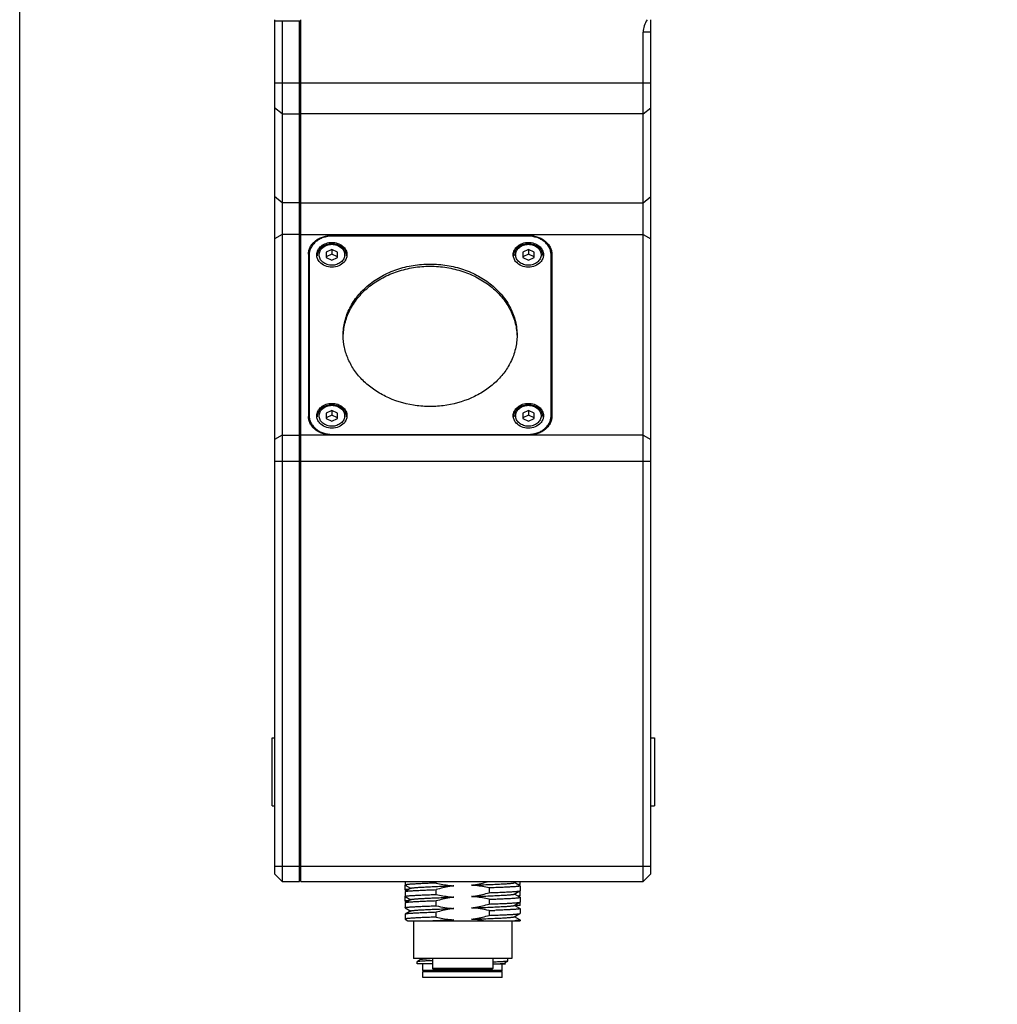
# Model space of a CAD drawing. Header units: millimetres. Extents: x 160 to 684, y 125 to 481.
# Tile 2 of 12: x 160 to 289, y 251 to 381. Entities that reach past the tile are written whole.
import ezdxf

# ---------------------------------------------------------------- set-up
doc = ezdxf.new("R2010")
doc.units = ezdxf.units.MM
doc.header["$LTSCALE"] = 46.255
doc.layers.get('0').update_dxf_attribs({"linetype": 'CONTINUOUS'})
doc.layers.add('00_COMPONENTS', color=7, linetype='CONTINUOUS')

msp = doc.modelspace()

# ---------------------------------------------------------------- linework, layer by layer
msp.add_lwpolyline([(159.549, 480.58), (683.548, 480.58), (683.548, 125.01), (159.549, 125.01)], close=True)
at = {"layer": '00_COMPONENTS'}
for p, q in [((193.262, 381.182), (193.262, 268.182)), ((193.262, 381.032), (196.562, 381.032)), ((194.262, 381.032), (194.262, 267.182)), ((196.562, 267.182), (196.562, 381.05)), ((196.562, 381.05), (196.762, 381.05)), ((196.762, 267.182), (196.762, 381.182)), ((243.062, 268.182), (243.062, 381.182)), ((242.062, 267.182), (242.062, 379.538)), ((243.062, 379.538), (242.062, 379.538)), ((196.562, 377.562), (196.762, 377.562)), ((193.262, 372.82), (243.062, 372.82)), ((194.262, 368.725), (193.262, 369.544)), ((194.262, 368.725), (196.562, 368.725)), ((196.562, 369.707), (196.762, 369.707)), ((242.062, 368.725), (196.762, 368.725)), ((242.062, 368.725), (243.062, 369.544)), ((194.262, 356.958), (193.262, 357.777)), ((196.562, 356.958), (194.262, 356.958)), ((196.762, 357.941), (196.562, 357.941)), ((196.762, 356.958), (242.062, 356.958)), ((242.062, 356.958), (243.062, 357.777)), ((194.262, 352.779), (193.262, 352.206)), ((196.562, 352.779), (194.262, 352.779)), ((196.762, 352.091), (196.562, 352.091)), ((196.762, 352.779), (242.062, 352.779)), ((200.762, 352.622), (200.762, 352.537)), ((200.762, 352.622), (226.962, 352.622)), ((226.862, 352.54), (200.862, 352.54)), ((226.962, 352.537), (226.962, 352.622)), ((242.062, 352.779), (243.062, 352.206)), ((200.862, 350.792), (200.112, 350.437)), ((200.112, 350.437), (200.112, 349.728)), ((200.862, 350.792), (200.862, 350.161)), ((201.612, 350.437), (200.862, 350.792)), ((201.612, 349.728), (201.612, 350.437)), ((226.862, 350.792), (226.112, 350.437)), ((226.112, 350.437), (226.112, 349.728)), ((226.862, 350.792), (226.862, 350.161)), ((227.612, 350.437), (226.862, 350.792)), ((227.612, 349.728), (227.612, 350.437)), ((197.762, 350.164), (197.762, 328.703)), ((197.862, 350.082), (197.862, 328.074)), ((200.862, 350.161), (200.112, 349.806)), ((200.112, 349.728), (200.862, 349.373)), ((201.612, 349.806), (200.862, 350.161)), ((200.862, 349.373), (201.612, 349.728)), ((226.862, 350.161), (226.112, 349.806)), ((226.112, 349.728), (226.862, 349.373)), ((227.612, 349.806), (226.862, 350.161)), ((226.862, 349.373), (227.612, 349.728)), ((229.862, 328.074), (229.862, 350.082)), ((229.962, 350.164), (229.962, 328.703)), ((197.762, 348.475), (197.862, 348.575)), ((229.862, 344.894), (229.962, 344.994)), ((197.762, 336.581), (197.862, 336.681)), ((229.862, 333), (229.962, 333.1)), ((200.862, 329.494), (200.112, 329.139)), ((200.112, 329.139), (200.112, 328.43)), ((200.862, 328.863), (200.112, 328.508)), ((200.112, 328.43), (200.862, 328.075)), ((200.862, 329.494), (200.862, 328.863)), ((201.612, 329.139), (200.862, 329.494)), ((201.612, 328.508), (200.862, 328.863)), ((200.862, 328.075), (201.612, 328.43)), ((201.612, 328.43), (201.612, 329.139)), ((226.862, 329.494), (226.112, 329.139)), ((226.112, 329.139), (226.112, 328.43)), ((226.862, 328.863), (226.112, 328.508)), ((226.112, 328.43), (226.862, 328.075)), ((226.862, 329.494), (226.862, 328.863)), ((227.612, 329.139), (226.862, 329.494)), ((227.612, 328.508), (226.862, 328.863)), ((226.862, 328.075), (227.612, 328.43)), ((227.612, 328.43), (227.612, 329.139)), ((194.262, 326.232), (193.262, 325.658)), ((194.262, 326.232), (196.562, 326.232)), ((242.062, 326.232), (196.762, 326.232)), ((226.962, 326.245), (200.762, 326.245)), ((200.862, 326.327), (200.862, 326.245)), ((200.862, 326.327), (226.862, 326.327)), ((226.862, 326.327), (226.862, 326.245)), ((242.062, 326.232), (243.062, 325.658)), ((196.562, 325.544), (196.762, 325.544)), ((193.262, 322.791), (243.062, 322.791)), ((192.962, 277.182), (192.962, 286.182)), ((192.962, 286.182), (193.262, 286.182)), ((243.062, 286.182), (243.562, 286.182)), ((243.562, 286.182), (243.562, 277.182)), ((192.962, 277.182), (193.262, 277.182)), ((243.062, 277.182), (243.562, 277.182)), ((193.262, 269.182), (243.062, 269.182)), ((196.562, 268.382), (196.762, 268.382)), ((194.262, 267.182), (193.262, 268.182)), ((194.262, 267.182), (196.562, 267.182)), ((196.762, 267.182), (242.062, 267.182)), ((210.562, 267.182), (210.562, 266.703)), ((214.669, 266.964), (214.669, 267.182)), ((225, 267.005), (225.307, 267.182)), ((225.762, 266.817), (225.762, 267.182)), ((242.062, 267.182), (243.062, 268.182)), ((210.562, 266.064), (210.562, 266.698)), ((210.562, 265.836), (210.562, 265.202)), ((211.325, 266.284), (210.573, 265.849)), ((210.574, 266.69), (211.284, 266.279)), ((210.602, 266.052), (210.763, 265.959)), ((211.284, 266.279), (211.3, 266.269)), ((214.669, 265.463), (214.669, 266.097)), ((221.654, 266.325), (221.654, 265.691)), ((224.999, 265.504), (225.751, 265.939)), ((225.751, 266.599), (225.024, 267.019)), ((225.575, 266.701), (225.749, 266.801)), ((225.762, 266.816), (225.762, 266.817)), ((225.762, 266.586), (225.762, 265.952)), ((225.762, 265.317), (225.762, 265.939)), ((210.562, 264.564), (210.562, 265.198)), ((210.573, 265.189), (211.3, 264.769)), ((211.325, 264.783), (210.573, 264.349)), ((210.602, 264.552), (210.763, 264.459)), ((214.669, 263.963), (214.669, 264.597)), ((215.258, 265.039), (215.266, 265.04)), ((216.638, 265.09), (216.664, 265.091)), ((216.664, 265.091), (216.996, 265.103)), ((221.654, 264.824), (221.654, 264.191)), ((224.999, 264.005), (225.751, 264.439)), ((225.037, 265.511), (225.024, 265.519)), ((225.75, 265.098), (225.037, 265.511)), ((225.574, 265.2), (225.748, 265.301)), ((225.762, 265.316), (225.762, 265.317)), ((225.762, 265.085), (225.762, 264.452)), ((225.762, 263.982), (225.762, 264.439)), ((210.562, 264.336), (210.562, 263.702)), ((210.573, 263.689), (211.3, 263.269)), ((211.325, 263.283), (210.573, 262.848)), ((221.654, 263.325), (221.654, 262.691)), ((225.751, 263.598), (225.024, 264.019)), ((225.762, 263.982), (225.087, 263.982)), ((225.762, 263.586), (225.762, 262.952)), ((210.562, 262.835), (210.562, 262.202)), ((210.573, 262.189), (210.931, 261.982)), ((210.931, 261.982), (225.762, 261.982)), ((211.662, 261.982), (211.662, 256.982)), ((214.669, 262.463), (214.669, 263.096)), ((224.662, 261.982), (224.662, 256.982)), ((224.999, 262.504), (225.751, 262.939)), ((225.038, 262.511), (225.024, 262.519)), ((225.75, 262.099), (225.038, 262.511)), ((225.762, 262.085), (225.762, 261.982)), ((224.662, 256.982), (211.662, 256.982)), ((212.675, 256.885), (212.189, 256.604)), ((212.48, 256.982), (212.661, 256.877)), ((214.162, 256.982), (214.162, 255.682)), ((222.162, 256.982), (222.162, 255.682)), ((223.677, 256.369), (224.153, 256.645)), ((224.162, 256.655), (224.162, 256.982)), ((212.162, 256.282), (212.162, 256.588)), ((214.162, 256.282), (212.162, 256.282)), ((212.912, 255.382), (212.912, 256.282)), ((223.412, 255.382), (212.912, 255.382)), ((213.012, 255.282), (212.912, 255.382)), ((222.162, 255.682), (214.162, 255.682)), ((214.362, 255.482), (214.162, 255.682)), ((221.962, 255.482), (214.362, 255.482)), ((221.962, 255.482), (222.162, 255.682)), ((222.162, 256.282), (223.852, 256.282)), ((223.312, 255.282), (223.412, 255.382)), ((223.412, 255.382), (223.412, 256.282)), ((223.852, 256.285), (223.691, 256.377)), ((212.912, 255.282), (223.412, 255.282)), ((212.912, 254.482), (212.912, 255.282)), ((223.412, 254.482), (212.912, 254.482)), ((223.412, 254.482), (223.412, 255.282))]:
    msp.add_line(p, q, dxfattribs=at)
for centre, radius, start, end in [((214.154, 481.044), 217.848, 271.97317, 272.17569), ((218.804, 248.545), 13.677, 97.58328, 100.75158), ((212.396, 255.745), 0.882, 102.57985, 103.16472)]:
    msp.add_arc(centre, radius, start, end, dxfattribs=at)
msp.add_ellipse((247.719, 379.538), major_axis=(5.657, 0), ratio=0.7071068, start_param=2.7179843, end_param=3.1415927, dxfattribs=at)
for points, knots in [([(197.762, 350.164), (197.762, 350.325), (197.801, 350.651), (197.976, 351.118), (198.258, 351.546), (198.635, 351.92), (199.093, 352.225), (199.613, 352.451), (200.176, 352.591), (200.566, 352.622), (200.762, 352.622)], [0, 0, 0, 0, 0.1125599, 0.2271518, 0.3454067, 0.4682831, 0.5959732, 0.7279549, 0.8631291, 1, 1, 1, 1]), ([(200.862, 352.54), (200.474, 352.54), (199.891, 352.447), (199.193, 352.143), (198.735, 351.838), (198.358, 351.464), (198.076, 351.036), (197.901, 350.569), (197.862, 350.243), (197.862, 350.082)], [0, 0, 0, 0, 0.2713868, 0.4034878, 0.5312935, 0.6542809, 0.7726428, 0.8873383, 1, 1, 1, 1]), ([(198.862, 350.082), (198.862, 350.19), (198.888, 350.407), (199.045, 350.828), (199.434, 351.289), (200.095, 351.64), (200.862, 351.762), (201.629, 351.64), (202.29, 351.289), (202.679, 350.828), (202.835, 350.407), (202.862, 350.19), (202.862, 350.082)], [0, 0, 0, 0, 0.0564583, 0.113949, 0.2342509, 0.3639871, 0.5, 0.636013, 0.7657491, 0.886051, 0.9435417, 1, 1, 1, 1]), ([(224.862, 350.082), (224.862, 350.19), (224.888, 350.407), (225.045, 350.828), (225.434, 351.289), (226.095, 351.64), (226.862, 351.762), (227.629, 351.64), (228.29, 351.289), (228.679, 350.828), (228.835, 350.407), (228.862, 350.19), (228.862, 350.082)], [0, 0, 0, 0, 0.0564583, 0.113949, 0.2342509, 0.3639871, 0.5, 0.636013, 0.7657491, 0.886051, 0.9435417, 1, 1, 1, 1]), ([(229.862, 350.082), (229.862, 350.243), (229.822, 350.569), (229.648, 351.036), (229.366, 351.464), (228.989, 351.838), (228.531, 352.143), (227.832, 352.447), (227.25, 352.54), (226.862, 352.54)], [0, 0, 0, 0, 0.1126617, 0.2273572, 0.3457191, 0.4687065, 0.5965122, 0.7286132, 1, 1, 1, 1]), ([(226.962, 352.622), (227.158, 352.622), (227.547, 352.591), (228.111, 352.451), (228.631, 352.225), (229.089, 351.92), (229.466, 351.546), (229.748, 351.118), (229.922, 350.651), (229.962, 350.325), (229.962, 350.164)], [0, 0, 0, 0, 0.1368709, 0.2720451, 0.4040268, 0.5317169, 0.6545933, 0.7728482, 0.8874401, 1, 1, 1, 1]), ([(198.962, 349.961), (198.962, 350.067), (198.988, 350.281), (199.1, 350.587), (199.281, 350.865), (199.522, 351.107), (199.812, 351.303), (200.14, 351.447), (200.494, 351.536), (200.862, 351.565), (201.23, 351.536), (201.584, 351.447), (201.912, 351.303), (202.202, 351.107), (202.443, 350.865), (202.624, 350.587), (202.736, 350.281), (202.762, 350.067), (202.762, 349.961)], [0, 0, 0, 0, 0.0579281, 0.1165458, 0.1764471, 0.2380328, 0.3014456, 0.3665432, 0.4329262, 0.5000023, 0.5670782, 0.6334607, 0.6985576, 0.7619695, 0.8235543, 0.8834549, 0.942072, 1, 1, 1, 1]), ([(199.174, 350.082), (199.174, 350.173), (199.196, 350.356), (199.294, 350.619), (199.453, 350.86), (199.665, 351.07), (199.923, 351.242), (200.216, 351.369), (200.533, 351.447), (200.862, 351.474), (201.191, 351.447), (201.508, 351.369), (201.801, 351.242), (202.059, 351.07), (202.271, 350.86), (202.429, 350.619), (202.528, 350.356), (202.55, 350.173), (202.55, 350.082)], [0, 0, 0, 0, 0.0562817, 0.1135757, 0.1727034, 0.2341416, 0.2979867, 0.3639774, 0.4315645, 0.5, 0.5684355, 0.6360226, 0.7020133, 0.7658584, 0.8272966, 0.8864243, 0.9437183, 1, 1, 1, 1]), ([(224.962, 349.961), (224.962, 350.067), (224.988, 350.281), (225.1, 350.587), (225.281, 350.865), (225.522, 351.107), (225.812, 351.303), (226.14, 351.447), (226.494, 351.536), (226.862, 351.565), (227.23, 351.536), (227.584, 351.447), (227.912, 351.303), (228.202, 351.107), (228.443, 350.865), (228.624, 350.587), (228.736, 350.281), (228.762, 350.067), (228.762, 349.961)], [0, 0, 0, 0, 0.0579281, 0.1165458, 0.1764471, 0.2380328, 0.3014456, 0.3665432, 0.4329262, 0.5000023, 0.5670782, 0.6334607, 0.6985576, 0.7619695, 0.8235543, 0.8834549, 0.942072, 1, 1, 1, 1]), ([(225.174, 350.082), (225.174, 350.173), (225.196, 350.356), (225.294, 350.619), (225.453, 350.86), (225.665, 351.07), (225.923, 351.242), (226.216, 351.369), (226.533, 351.447), (226.862, 351.474), (227.191, 351.447), (227.508, 351.369), (227.801, 351.242), (228.059, 351.07), (228.271, 350.86), (228.429, 350.619), (228.528, 350.356), (228.55, 350.173), (228.55, 350.082)], [0, 0, 0, 0, 0.0562817, 0.1135757, 0.1727034, 0.2341416, 0.2979867, 0.3639774, 0.4315645, 0.5, 0.5684355, 0.6360226, 0.7020133, 0.7658584, 0.8272966, 0.8864243, 0.9437183, 1, 1, 1, 1]), ([(197.862, 349.646), (197.829, 349.544), (197.779, 349.336), (197.762, 349.123), (197.762, 349.017)], [0, 0, 0, 0, 0.5020016, 1, 1, 1, 1]), ([(197.862, 349.645), (197.858, 349.633), (197.851, 349.608), (197.841, 349.577), (197.835, 349.555), (197.831, 349.542), (197.828, 349.53), (197.824, 349.514), (197.82, 349.495), (197.815, 349.476), (197.811, 349.46), (197.809, 349.449), (197.807, 349.443), (197.806, 349.436), (197.804, 349.427), (197.802, 349.413), (197.799, 349.396), (197.795, 349.376), (197.792, 349.358), (197.789, 349.346), (197.788, 349.339), (197.787, 349.334), (197.786, 349.329), (197.785, 349.323), (197.784, 349.312), (197.782, 349.296), (197.779, 349.277), (197.777, 349.257), (197.775, 349.241), (197.773, 349.229), (197.772, 349.216), (197.771, 349.2), (197.769, 349.181), (197.768, 349.161), (197.766, 349.145), (197.765, 349.134), (197.765, 349.127), (197.765, 349.12), (197.765, 349.112), (197.764, 349.091), (197.763, 349.059), (197.762, 349.031), (197.762, 349.017)], [0, 0, 0, 0, 0.0625, 0.125, 0.15625, 0.171875, 0.1875, 0.21875, 0.25, 0.28125, 0.3125, 0.328125, 0.3359375, 0.34375, 0.359375, 0.375, 0.40625, 0.4375, 0.46875, 0.484375, 0.4921875, 0.5, 0.5078125, 0.515625, 0.53125, 0.5625, 0.59375, 0.625, 0.65625, 0.671875, 0.6875, 0.71875, 0.75, 0.78125, 0.8125, 0.828125, 0.8359375, 0.84375, 0.859375, 0.875, 0.9375, 1, 1, 1, 1]), ([(199.253, 349.11), (199.131, 349.245), (198.933, 349.55), (198.862, 349.908), (198.862, 350.082)], [0, 0, 0, 0, 0.5107257, 1, 1, 1, 1]), ([(202.55, 350.082), (202.55, 349.992), (202.528, 349.808), (202.429, 349.546), (202.271, 349.305), (202.059, 349.095), (201.801, 348.923), (201.508, 348.796), (201.191, 348.717), (200.862, 348.691), (200.533, 348.717), (200.216, 348.796), (199.923, 348.923), (199.665, 349.095), (199.453, 349.305), (199.294, 349.546), (199.196, 349.808), (199.174, 349.992), (199.174, 350.082)], [0, 0, 0, 0, 0.0562817, 0.1135757, 0.1727034, 0.2341416, 0.2979867, 0.3639774, 0.4315645, 0.5, 0.5684355, 0.6360226, 0.7020133, 0.7658584, 0.8272966, 0.8864243, 0.9437183, 1, 1, 1, 1]), ([(202.471, 349.109), (202.279, 348.896), (201.766, 348.555), (200.861, 348.387), (199.957, 348.555), (199.445, 348.897), (199.253, 349.11)], [0, 0, 0, 0, 0.2419242, 0.5000148, 0.7580966, 1, 1, 1, 1]), ([(202.862, 350.082), (202.862, 349.908), (202.79, 349.55), (202.592, 349.244), (202.471, 349.109)], [0, 0, 0, 0, 0.4892609, 1, 1, 1, 1]), ([(225.253, 349.11), (225.131, 349.245), (224.933, 349.55), (224.862, 349.908), (224.862, 350.082)], [0, 0, 0, 0, 0.5107257, 1, 1, 1, 1]), ([(228.55, 350.082), (228.55, 349.992), (228.528, 349.808), (228.429, 349.546), (228.271, 349.305), (228.059, 349.095), (227.801, 348.923), (227.508, 348.796), (227.191, 348.717), (226.862, 348.691), (226.533, 348.717), (226.216, 348.796), (225.923, 348.923), (225.665, 349.095), (225.453, 349.305), (225.294, 349.546), (225.196, 349.808), (225.174, 349.992), (225.174, 350.082)], [0, 0, 0, 0, 0.0562817, 0.1135757, 0.1727034, 0.2341416, 0.2979867, 0.3639774, 0.4315645, 0.5, 0.5684355, 0.6360226, 0.7020133, 0.7658584, 0.8272966, 0.8864243, 0.9437183, 1, 1, 1, 1]), ([(228.471, 349.109), (228.279, 348.896), (227.766, 348.555), (226.861, 348.387), (225.957, 348.555), (225.445, 348.897), (225.253, 349.11)], [0, 0, 0, 0, 0.2419242, 0.5000148, 0.7580966, 1, 1, 1, 1]), ([(228.862, 350.082), (228.862, 349.908), (228.79, 349.55), (228.592, 349.244), (228.471, 349.109)], [0, 0, 0, 0, 0.4892609, 1, 1, 1, 1]), ([(229.962, 349.017), (229.962, 349.123), (229.945, 349.336), (229.895, 349.544), (229.862, 349.646)], [0, 0, 0, 0, 0.4979984, 1, 1, 1, 1]), ([(229.962, 349.017), (229.962, 349.03), (229.961, 349.056), (229.96, 349.088), (229.96, 349.11), (229.959, 349.123), (229.958, 349.136), (229.957, 349.152), (229.955, 349.171), (229.954, 349.191), (229.953, 349.207), (229.952, 349.218), (229.951, 349.224), (229.95, 349.232), (229.949, 349.24), (229.947, 349.254), (229.945, 349.271), (229.942, 349.292), (229.94, 349.309), (229.939, 349.322), (229.938, 349.328), (229.937, 349.334), (229.936, 349.338), (229.935, 349.345), (229.933, 349.356), (229.93, 349.372), (229.926, 349.391), (229.923, 349.41), (229.92, 349.426), (229.917, 349.439), (229.914, 349.451), (229.911, 349.467), (229.906, 349.486), (229.902, 349.505), (229.898, 349.521), (229.895, 349.532), (229.894, 349.538), (229.892, 349.545), (229.889, 349.554), (229.885, 349.567), (229.88, 349.584), (229.872, 349.611), (229.866, 349.632), (229.862, 349.645)], [0, 0, 0, 0, 0.0625, 0.125, 0.15625, 0.171875, 0.1875, 0.21875, 0.25, 0.28125, 0.3125, 0.328125, 0.3359375, 0.34375, 0.359375, 0.375, 0.40625, 0.4375, 0.46875, 0.484375, 0.4921875, 0.5, 0.5078125, 0.515625, 0.53125, 0.5625, 0.59375, 0.625, 0.65625, 0.671875, 0.6875, 0.71875, 0.75, 0.78125, 0.8125, 0.828125, 0.8359375, 0.84375, 0.859375, 0.875, 0.90625, 0.9375, 1, 1, 1, 1]), ([(202.362, 339.433), (202.362, 340.05), (202.513, 341.301), (203.182, 343.089), (204.263, 344.731), (205.709, 346.163), (207.463, 347.333), (209.458, 348.201), (211.618, 348.734), (213.862, 348.914), (216.106, 348.734), (218.266, 348.201), (220.261, 347.333), (222.015, 346.163), (223.461, 344.731), (224.541, 343.089), (225.21, 341.301), (225.362, 340.05), (225.362, 339.433)], [0, 0, 0, 0, 0.0562818, 0.1135755, 0.1727035, 0.2341415, 0.2979866, 0.3639775, 0.4315646, 0.5, 0.5684354, 0.6360225, 0.7020134, 0.7658585, 0.8272965, 0.8864245, 0.9437182, 1, 1, 1, 1]), ([(202.367, 339.433), (202.39, 340.039), (202.581, 341.261), (203.29, 343), (204.389, 344.59), (205.836, 345.974), (207.574, 347.103), (209.539, 347.939), (211.661, 348.452), (213.862, 348.625), (216.063, 348.452), (218.185, 347.939), (220.15, 347.103), (221.888, 345.974), (223.335, 344.59), (224.434, 343), (225.142, 341.261), (225.334, 340.039), (225.357, 339.433)], [0, 0, 0, 0, 0.0562602, 0.1136296, 0.1728669, 0.2343918, 0.2982646, 0.3642133, 0.4316992, 0.5, 0.5683008, 0.6357867, 0.7017354, 0.7656082, 0.8271331, 0.8863704, 0.9437398, 1, 1, 1, 1]), ([(224.514, 335.883), (224.262, 335.375), (223.644, 334.392), (222.444, 333.093), (220.993, 331.984), (218.761, 330.788), (216.231, 330.107), (213.62, 329.969), (211.021, 330.196), (208.526, 330.963), (206.355, 332.236), (204.962, 333.395), (203.829, 334.734), (202.992, 336.218), (202.478, 337.799), (202.362, 338.892), (202.362, 339.433)], [0, 0, 0, 0, 0.0582253, 0.1184126, 0.1806985, 0.2449708, 0.3776547, 0.4453304, 0.5129257, 0.6450044, 0.7088139, 0.7705882, 0.8302734, 0.8880691, 0.9444231, 1, 1, 1, 1]), ([(225.362, 339.433), (225.362, 338.826), (225.216, 337.597), (224.789, 336.436), (224.514, 335.883)], [0, 0, 0, 0, 0.4956784, 1, 1, 1, 1]), ([(198.862, 328.784), (198.862, 328.892), (198.888, 329.109), (199.045, 329.53), (199.434, 329.991), (200.095, 330.342), (200.862, 330.464), (201.629, 330.342), (202.29, 329.991), (202.679, 329.53), (202.835, 329.109), (202.862, 328.892), (202.862, 328.784)], [0, 0, 0, 0, 0.0564583, 0.113949, 0.2342509, 0.3639871, 0.5, 0.636013, 0.7657491, 0.886051, 0.9435417, 1, 1, 1, 1]), ([(198.962, 328.663), (198.962, 328.769), (198.988, 328.983), (199.1, 329.289), (199.281, 329.567), (199.522, 329.809), (199.812, 330.005), (200.14, 330.149), (200.494, 330.238), (200.862, 330.268), (201.23, 330.238), (201.584, 330.149), (201.912, 330.005), (202.202, 329.809), (202.443, 329.567), (202.624, 329.289), (202.736, 328.983), (202.762, 328.769), (202.762, 328.663)], [0, 0, 0, 0, 0.0579281, 0.1165458, 0.1764471, 0.2380328, 0.3014456, 0.3665432, 0.4329262, 0.5000023, 0.5670782, 0.6334607, 0.6985576, 0.7619695, 0.8235543, 0.8834549, 0.942072, 1, 1, 1, 1]), ([(199.174, 328.784), (199.174, 328.875), (199.196, 329.059), (199.294, 329.321), (199.453, 329.562), (199.665, 329.772), (199.923, 329.944), (200.216, 330.071), (200.533, 330.15), (200.862, 330.176), (201.191, 330.15), (201.508, 330.071), (201.801, 329.944), (202.059, 329.772), (202.271, 329.562), (202.429, 329.321), (202.528, 329.059), (202.55, 328.875), (202.55, 328.784)], [0, 0, 0, 0, 0.0562817, 0.1135757, 0.1727034, 0.2341416, 0.2979867, 0.3639774, 0.4315645, 0.5, 0.5684355, 0.6360226, 0.7020133, 0.7658584, 0.8272966, 0.8864243, 0.9437183, 1, 1, 1, 1]), ([(224.862, 328.784), (224.862, 328.892), (224.888, 329.109), (225.045, 329.53), (225.434, 329.991), (226.095, 330.342), (226.862, 330.464), (227.629, 330.342), (228.29, 329.991), (228.679, 329.53), (228.835, 329.109), (228.862, 328.892), (228.862, 328.784)], [0, 0, 0, 0, 0.0564583, 0.113949, 0.2342509, 0.3639871, 0.5, 0.636013, 0.7657491, 0.886051, 0.9435417, 1, 1, 1, 1]), ([(224.962, 328.663), (224.962, 328.769), (224.988, 328.983), (225.1, 329.289), (225.281, 329.567), (225.522, 329.809), (225.812, 330.005), (226.14, 330.149), (226.494, 330.238), (226.862, 330.268), (227.23, 330.238), (227.584, 330.149), (227.912, 330.005), (228.202, 329.809), (228.443, 329.567), (228.624, 329.289), (228.736, 328.983), (228.762, 328.769), (228.762, 328.663)], [0, 0, 0, 0, 0.0579281, 0.1165458, 0.1764471, 0.2380328, 0.3014456, 0.3665432, 0.4329262, 0.5000023, 0.5670782, 0.6334607, 0.6985576, 0.7619695, 0.8235543, 0.8834549, 0.942072, 1, 1, 1, 1]), ([(225.174, 328.784), (225.174, 328.875), (225.196, 329.059), (225.294, 329.321), (225.453, 329.562), (225.665, 329.772), (225.923, 329.944), (226.216, 330.071), (226.533, 330.15), (226.862, 330.176), (227.191, 330.15), (227.508, 330.071), (227.801, 329.944), (228.059, 329.772), (228.271, 329.562), (228.429, 329.321), (228.528, 329.059), (228.55, 328.875), (228.55, 328.784)], [0, 0, 0, 0, 0.0562817, 0.1135757, 0.1727034, 0.2341416, 0.2979867, 0.3639774, 0.4315645, 0.5, 0.5684355, 0.6360226, 0.7020133, 0.7658584, 0.8272966, 0.8864243, 0.9437183, 1, 1, 1, 1]), ([(200.762, 326.245), (200.566, 326.245), (200.176, 326.276), (199.613, 326.415), (199.093, 326.642), (198.635, 326.947), (198.258, 327.321), (197.976, 327.749), (197.801, 328.215), (197.762, 328.542), (197.762, 328.703)], [0, 0, 0, 0, 0.1368709, 0.2720451, 0.4040268, 0.5317169, 0.6545933, 0.7728482, 0.8874401, 1, 1, 1, 1]), ([(197.862, 328.784), (197.862, 328.624), (197.901, 328.297), (198.076, 327.831), (198.358, 327.403), (198.735, 327.029), (199.193, 326.724), (199.891, 326.42), (200.474, 326.327), (200.862, 326.327)], [0, 0, 0, 0, 0.1126617, 0.2273572, 0.3457191, 0.4687065, 0.5965122, 0.7286132, 1, 1, 1, 1]), ([(199.253, 327.812), (199.131, 327.947), (198.933, 328.252), (198.862, 328.611), (198.862, 328.784)], [0, 0, 0, 0, 0.5107257, 1, 1, 1, 1]), ([(202.55, 328.784), (202.55, 328.694), (202.528, 328.51), (202.429, 328.248), (202.271, 328.007), (202.059, 327.797), (201.801, 327.625), (201.508, 327.498), (201.191, 327.419), (200.862, 327.393), (200.533, 327.419), (200.216, 327.498), (199.923, 327.625), (199.665, 327.797), (199.453, 328.007), (199.294, 328.248), (199.196, 328.51), (199.174, 328.694), (199.174, 328.784)], [0, 0, 0, 0, 0.0562817, 0.1135757, 0.1727034, 0.2341416, 0.2979867, 0.3639774, 0.4315645, 0.5, 0.5684355, 0.6360226, 0.7020133, 0.7658584, 0.8272966, 0.8864243, 0.9437183, 1, 1, 1, 1]), ([(202.862, 328.784), (202.862, 328.61), (202.79, 328.252), (202.592, 327.946), (202.471, 327.811)], [0, 0, 0, 0, 0.4892609, 1, 1, 1, 1]), ([(225.253, 327.812), (225.131, 327.947), (224.933, 328.252), (224.862, 328.611), (224.862, 328.784)], [0, 0, 0, 0, 0.5107257, 1, 1, 1, 1]), ([(228.55, 328.784), (228.55, 328.694), (228.528, 328.51), (228.429, 328.248), (228.271, 328.007), (228.059, 327.797), (227.801, 327.625), (227.508, 327.498), (227.191, 327.419), (226.862, 327.393), (226.533, 327.419), (226.216, 327.498), (225.923, 327.625), (225.665, 327.797), (225.453, 328.007), (225.294, 328.248), (225.196, 328.51), (225.174, 328.694), (225.174, 328.784)], [0, 0, 0, 0, 0.0562817, 0.1135757, 0.1727034, 0.2341416, 0.2979867, 0.3639774, 0.4315645, 0.5, 0.5684355, 0.6360226, 0.7020133, 0.7658584, 0.8272966, 0.8864243, 0.9437183, 1, 1, 1, 1]), ([(226.862, 326.327), (227.25, 326.327), (227.832, 326.42), (228.531, 326.724), (228.989, 327.029), (229.366, 327.403), (229.648, 327.831), (229.822, 328.297), (229.862, 328.624), (229.862, 328.784)], [0, 0, 0, 0, 0.2713868, 0.4034878, 0.5312935, 0.6542809, 0.7726428, 0.8873383, 1, 1, 1, 1]), ([(229.962, 328.703), (229.962, 328.542), (229.922, 328.215), (229.748, 327.749), (229.466, 327.321), (229.089, 326.947), (228.631, 326.642), (228.111, 326.415), (227.547, 326.276), (227.158, 326.245), (226.962, 326.245)], [0, 0, 0, 0, 0.1125599, 0.2271518, 0.3454067, 0.4682831, 0.5959732, 0.7279549, 0.8631291, 1, 1, 1, 1]), ([(228.862, 328.784), (228.862, 328.61), (228.79, 328.252), (228.592, 327.946), (228.471, 327.811)], [0, 0, 0, 0, 0.4892609, 1, 1, 1, 1]), ([(202.471, 327.811), (202.279, 327.598), (201.766, 327.257), (200.861, 327.089), (199.957, 327.257), (199.445, 327.599), (199.253, 327.812)], [0, 0, 0, 0, 0.2419242, 0.5000148, 0.7580966, 1, 1, 1, 1]), ([(228.471, 327.811), (228.279, 327.598), (227.766, 327.257), (226.861, 327.089), (225.957, 327.257), (225.445, 327.599), (225.253, 327.812)], [0, 0, 0, 0, 0.2419242, 0.5000148, 0.7580966, 1, 1, 1, 1]), ([(219.325, 266.685), (219.519, 266.711), (220.295, 266.832), (221.06, 267.017), (221.624, 267.182)], [0, 0, 0, 0, 0.2500794, 1, 1, 1, 1]), ([(214.669, 266.964), (214.374, 266.954), (213.81, 266.932), (213.009, 266.9), (212.305, 266.869), (211.784, 266.841), (211.425, 266.818), (211.203, 266.802), (211.012, 266.785), (210.855, 266.769), (210.732, 266.754), (210.644, 266.739), (210.591, 266.725), (210.568, 266.714), (210.562, 266.706), (210.562, 266.703)], [0, 0, 0, 0, 0.215189, 0.4105921, 0.5825723, 0.7279449, 0.7897964, 0.8440349, 0.8904121, 0.9287164, 0.9587857, 0.9805273, 0.9939767, 0.9977497, 1, 1, 1, 1]), ([(210.562, 266.703), (210.562, 266.702), (210.563, 266.696), (210.569, 266.692), (210.574, 266.69)], [0, 0, 0, 0, 0.1867099, 1, 1, 1, 1]), ([(210.568, 266.689), (210.567, 266.69), (210.564, 266.692), (210.562, 266.696), (210.562, 266.698)], [0, 0, 0, 0, 0.3074696, 1, 1, 1, 1]), ([(211.099, 266.154), (211.021, 266.148), (210.887, 266.135), (210.733, 266.116), (210.644, 266.1), (210.6, 266.088), (210.575, 266.08), (210.562, 266.069), (210.562, 266.064)], [0, 0, 0, 0, 0.4261708, 0.7346289, 0.8441167, 0.9237772, 0.9743671, 1, 1, 1, 1]), ([(210.562, 266.064), (210.562, 266.061), (210.568, 266.053), (210.594, 266.041), (210.618, 266.035), (210.638, 266.03)], [0, 0, 0, 0, 0.1130685, 0.3065834, 1, 1, 1, 1]), ([(210.562, 265.836), (210.562, 265.837), (210.563, 265.843), (210.569, 265.847), (210.573, 265.849)], [0, 0, 0, 0, 0.1877593, 1, 1, 1, 1]), ([(210.573, 265.849), (210.586, 265.857), (210.626, 265.868), (210.701, 265.883), (210.807, 265.897), (210.944, 265.912), (211.112, 265.928), (211.393, 265.95), (211.815, 265.976), (212.4, 266.006), (213.082, 266.037), (213.849, 266.067), (214.388, 266.087), (214.669, 266.097)], [0, 0, 0, 0, 0.0111075, 0.0296758, 0.0557933, 0.0894056, 0.1303945, 0.1785981, 0.2958355, 0.4391877, 0.6062584, 0.7942471, 1, 1, 1, 1]), ([(210.602, 266.052), (210.598, 266.054), (210.589, 266.059), (210.592, 266.069), (210.594, 266.072)], [0, 0, 0, 0, 0.5887166, 1, 1, 1, 1]), ([(210.594, 266.072), (210.599, 266.077), (210.619, 266.086), (210.638, 266.092), (210.651, 266.095)], [0, 0, 0, 0, 0.366319, 1, 1, 1, 1]), ([(210.645, 266.036), (210.641, 266.038), (210.626, 266.042), (210.611, 266.047), (210.602, 266.052)], [0, 0, 0, 0, 0.3125564, 1, 1, 1, 1]), ([(211.326, 266.284), (211.333, 266.288), (211.352, 266.296), (211.407, 266.31), (211.505, 266.327), (211.657, 266.346), (211.856, 266.365), (212.098, 266.385), (212.383, 266.405), (212.707, 266.425), (213.215, 266.452), (213.931, 266.485), (214.874, 266.525), (215.909, 266.565), (216.626, 266.59), (216.996, 266.603)], [0, 0, 0, 0, 0.0044217, 0.010821, 0.0297432, 0.056847, 0.091988, 0.1348886, 0.1852108, 0.242596, 0.3066757, 0.4533281, 0.621048, 0.8049405, 1, 1, 1, 1]), ([(214.669, 266.964), (215.242, 266.828), (216.018, 266.686), (216.8, 266.616), (216.996, 266.603)], [0, 0, 0, 0, 0.7499033, 1, 1, 1, 1]), ([(216.996, 266.603), (216.799, 266.577), (216.014, 266.454), (215.241, 266.265), (214.669, 266.097)], [0, 0, 0, 0, 0.2500787, 1, 1, 1, 1]), ([(221.654, 266.325), (221.081, 266.461), (220.304, 266.603), (219.521, 266.673), (219.325, 266.685)], [0, 0, 0, 0, 0.749901, 1, 1, 1, 1]), ([(219.328, 266.685), (219.698, 266.698), (220.416, 266.724), (221.452, 266.763), (222.396, 266.803), (223.112, 266.837), (223.62, 266.864), (223.945, 266.883), (224.229, 266.903), (224.471, 266.923), (224.668, 266.943), (224.821, 266.962), (224.919, 266.979), (224.973, 266.993), (224.992, 267.001), (225, 267.005)], [0, 0, 0, 0, 0.1952814, 0.3793312, 0.5469593, 0.693661, 0.7578535, 0.8152851, 0.8655063, 0.9082108, 0.9431843, 0.9702261, 0.9891591, 0.9955745, 1, 1, 1, 1]), ([(225.762, 266.586), (225.762, 266.583), (225.756, 266.575), (225.732, 266.564), (225.68, 266.55), (225.592, 266.535), (225.469, 266.519), (225.312, 266.503), (225.121, 266.487), (224.899, 266.471), (224.54, 266.448), (224.019, 266.42), (223.315, 266.388), (222.514, 266.356), (221.95, 266.335), (221.654, 266.325)], [0, 0, 0, 0, 0.0022516, 0.006033, 0.0195061, 0.0412629, 0.0713413, 0.1096409, 0.1560095, 0.2102389, 0.2720842, 0.4174537, 0.5894271, 0.7848262, 1, 1, 1, 1]), ([(221.654, 265.691), (221.936, 265.701), (222.475, 265.721), (223.243, 265.751), (223.924, 265.782), (224.509, 265.812), (224.931, 265.838), (225.213, 265.86), (225.38, 265.876), (225.517, 265.891), (225.624, 265.906), (225.698, 265.92), (225.738, 265.932), (225.751, 265.939)], [0, 0, 0, 0, 0.2058219, 0.3938819, 0.5609871, 0.704359, 0.8215905, 0.8697822, 0.9107479, 0.9443334, 0.9704172, 0.9889439, 1, 1, 1, 1]), ([(225.749, 266.801), (225.738, 266.795), (225.709, 266.785), (225.655, 266.772), (225.581, 266.759), (225.525, 266.752), (225.494, 266.747)], [0, 0, 0, 0, 0.1383083, 0.3503431, 0.6375831, 1, 1, 1, 1]), ([(225.762, 266.816), (225.762, 266.815), (225.76, 266.808), (225.753, 266.804), (225.749, 266.801)], [0, 0, 0, 0, 0.1897745, 1, 1, 1, 1]), ([(225.751, 266.599), (225.752, 266.598), (225.757, 266.595), (225.762, 266.59), (225.762, 266.586)], [0, 0, 0, 0, 0.3368303, 1, 1, 1, 1]), ([(225.751, 265.939), (225.752, 265.94), (225.757, 265.943), (225.762, 265.948), (225.762, 265.952)], [0, 0, 0, 0, 0.3362341, 1, 1, 1, 1]), ([(210.562, 265.202), (210.562, 265.205), (210.568, 265.213), (210.591, 265.224), (210.644, 265.238), (210.732, 265.253), (210.855, 265.269), (211.012, 265.285), (211.203, 265.301), (211.425, 265.317), (211.784, 265.34), (212.305, 265.368), (213.009, 265.4), (213.81, 265.432), (214.374, 265.453), (214.669, 265.463)], [0, 0, 0, 0, 0.0022498, 0.0060302, 0.0195025, 0.0412593, 0.0713383, 0.1096385, 0.1560079, 0.2102377, 0.2720832, 0.4174524, 0.5894256, 0.7848252, 1, 1, 1, 1]), ([(210.573, 265.189), (210.572, 265.19), (210.567, 265.193), (210.562, 265.198), (210.562, 265.202)], [0, 0, 0, 0, 0.3367155, 1, 1, 1, 1]), ([(210.57, 265.187), (210.569, 265.188), (210.565, 265.191), (210.562, 265.195), (210.562, 265.198)], [0, 0, 0, 0, 0.3213207, 1, 1, 1, 1]), ([(211.099, 264.654), (211.021, 264.648), (210.887, 264.635), (210.733, 264.616), (210.644, 264.6), (210.6, 264.588), (210.575, 264.58), (210.562, 264.569), (210.562, 264.564)], [0, 0, 0, 0, 0.4261643, 0.7346174, 0.8441044, 0.9237661, 0.97436, 1, 1, 1, 1]), ([(210.562, 264.564), (210.562, 264.561), (210.568, 264.553), (210.594, 264.541), (210.619, 264.535), (210.638, 264.53)], [0, 0, 0, 0, 0.112973, 0.306463, 1, 1, 1, 1]), ([(214.669, 264.597), (214.388, 264.587), (213.849, 264.567), (213.082, 264.537), (212.401, 264.506), (211.816, 264.476), (211.394, 264.449), (211.112, 264.427), (210.945, 264.412), (210.808, 264.397), (210.701, 264.382), (210.626, 264.368), (210.587, 264.356), (210.573, 264.349)], [0, 0, 0, 0, 0.2056983, 0.3936599, 0.5606993, 0.7040437, 0.8212885, 0.8695026, 0.9105019, 0.9441323, 0.9702729, 0.9888673, 1, 1, 1, 1]), ([(210.602, 264.552), (210.598, 264.555), (210.59, 264.559), (210.59, 264.568), (210.592, 264.57)], [0, 0, 0, 0, 0.6021201, 1, 1, 1, 1]), ([(210.592, 264.57), (210.596, 264.576), (210.614, 264.585), (210.632, 264.591), (210.645, 264.594)], [0, 0, 0, 0, 0.3545884, 1, 1, 1, 1]), ([(211.325, 264.783), (211.338, 264.791), (211.377, 264.803), (211.451, 264.818), (211.556, 264.833), (211.689, 264.849), (211.852, 264.864), (212.124, 264.887), (212.53, 264.915), (213.092, 264.946), (213.746, 264.977), (214.478, 265.008), (214.991, 265.029), (215.258, 265.039)], [0, 0, 0, 0, 0.0116718, 0.030852, 0.0575602, 0.0916862, 0.1330929, 0.1816305, 0.2993131, 0.4428476, 0.6096009, 0.7963996, 1, 1, 1, 1]), ([(214.669, 265.463), (215.243, 265.327), (216.019, 265.185), (216.803, 265.115), (216.999, 265.103)], [0, 0, 0, 0, 0.7499011, 1, 1, 1, 1]), ([(216.999, 265.103), (216.802, 265.077), (216.016, 264.954), (215.242, 264.765), (214.669, 264.597)], [0, 0, 0, 0, 0.2500817, 1, 1, 1, 1]), ([(215.266, 265.04), (215.377, 265.044), (215.834, 265.062), (216.292, 265.078), (216.638, 265.09)], [0, 0, 0, 0, 0.2428047, 1, 1, 1, 1]), ([(219.328, 265.185), (219.525, 265.211), (220.31, 265.334), (221.083, 265.523), (221.654, 265.691)], [0, 0, 0, 0, 0.2500795, 1, 1, 1, 1]), ([(219.328, 265.185), (219.698, 265.198), (220.415, 265.223), (221.451, 265.262), (222.394, 265.302), (223.11, 265.336), (223.618, 265.363), (223.943, 265.383), (224.227, 265.403), (224.47, 265.423), (224.668, 265.442), (224.82, 265.461), (224.918, 265.478), (224.972, 265.493), (224.991, 265.5), (224.999, 265.504)], [0, 0, 0, 0, 0.1951397, 0.3791151, 0.5468464, 0.6934341, 0.7575423, 0.8149569, 0.8652803, 0.9081646, 0.9432667, 0.9702978, 0.9891666, 0.9955672, 1, 1, 1, 1]), ([(221.654, 264.824), (221.081, 264.96), (220.306, 265.102), (219.524, 265.172), (219.328, 265.185)], [0, 0, 0, 0, 0.749903, 1, 1, 1, 1]), ([(221.654, 264.824), (221.95, 264.834), (222.514, 264.856), (223.315, 264.888), (223.924, 264.915), (224.36, 264.937), (224.644, 264.953), (224.899, 264.97), (225.121, 264.987), (225.312, 265.003), (225.469, 265.019), (225.592, 265.035), (225.68, 265.049), (225.732, 265.063), (225.756, 265.074), (225.762, 265.082), (225.762, 265.085)], [0, 0, 0, 0, 0.2151846, 0.410594, 0.5825703, 0.6587637, 0.7279454, 0.7897989, 0.8440395, 0.8904174, 0.9287169, 0.9587846, 0.9805189, 0.9939646, 0.9977389, 1, 1, 1, 1]), ([(221.654, 264.191), (221.936, 264.201), (222.475, 264.221), (223.242, 264.251), (223.924, 264.282), (224.509, 264.312), (224.931, 264.339), (225.212, 264.36), (225.38, 264.376), (225.517, 264.391), (225.623, 264.405), (225.698, 264.42), (225.738, 264.431), (225.751, 264.439)], [0, 0, 0, 0, 0.2057651, 0.3937806, 0.5608563, 0.7042156, 0.8214521, 0.8696532, 0.9106334, 0.9442387, 0.9703484, 0.9889069, 1, 1, 1, 1]), ([(225.748, 265.301), (225.738, 265.295), (225.709, 265.285), (225.655, 265.272), (225.581, 265.259), (225.525, 265.251), (225.494, 265.247)], [0, 0, 0, 0, 0.1387146, 0.3509715, 0.6380928, 1, 1, 1, 1]), ([(225.762, 265.316), (225.762, 265.315), (225.76, 265.308), (225.753, 265.304), (225.748, 265.301)], [0, 0, 0, 0, 0.1875291, 1, 1, 1, 1]), ([(225.762, 265.085), (225.762, 265.086), (225.76, 265.092), (225.755, 265.096), (225.75, 265.098)], [0, 0, 0, 0, 0.1869916, 1, 1, 1, 1]), ([(225.751, 264.439), (225.752, 264.44), (225.757, 264.443), (225.762, 264.448), (225.762, 264.452)], [0, 0, 0, 0, 0.3366081, 1, 1, 1, 1]), ([(210.573, 264.349), (210.572, 264.348), (210.567, 264.345), (210.562, 264.34), (210.562, 264.336)], [0, 0, 0, 0, 0.3373546, 1, 1, 1, 1]), ([(210.562, 263.702), (210.562, 263.705), (210.568, 263.713), (210.591, 263.724), (210.644, 263.738), (210.732, 263.753), (210.855, 263.769), (211.012, 263.785), (211.203, 263.801), (211.425, 263.817), (211.784, 263.84), (212.305, 263.868), (213.009, 263.9), (213.81, 263.932), (214.374, 263.953), (214.669, 263.963)], [0, 0, 0, 0, 0.0022494, 0.0060306, 0.0195053, 0.0412638, 0.0713435, 0.1096437, 0.1560126, 0.2102418, 0.2720867, 0.4174549, 0.5894274, 0.7848264, 1, 1, 1, 1]), ([(210.573, 263.689), (210.571, 263.69), (210.567, 263.693), (210.562, 263.698), (210.562, 263.702)], [0, 0, 0, 0, 0.3362146, 1, 1, 1, 1]), ([(211.325, 263.283), (211.333, 263.287), (211.352, 263.295), (211.407, 263.31), (211.505, 263.327), (211.657, 263.346), (211.855, 263.365), (212.097, 263.385), (212.382, 263.404), (212.707, 263.424), (213.214, 263.452), (213.931, 263.486), (214.874, 263.525), (215.909, 263.564), (216.626, 263.59), (216.996, 263.603)], [0, 0, 0, 0, 0.0044608, 0.0108923, 0.0298125, 0.0568664, 0.0919796, 0.134882, 0.185213, 0.242623, 0.3067323, 0.4533054, 0.6209962, 0.8049212, 1, 1, 1, 1]), ([(214.669, 263.963), (215.052, 263.872), (215.822, 263.717), (216.604, 263.628), (216.996, 263.603)], [0, 0, 0, 0, 0.5000209, 1, 1, 1, 1]), ([(216.996, 263.603), (216.799, 263.577), (216.014, 263.454), (215.241, 263.263), (214.669, 263.096)], [0, 0, 0, 0, 0.2500776, 1, 1, 1, 1]), ([(219.325, 263.684), (219.522, 263.71), (220.308, 263.833), (221.082, 264.023), (221.654, 264.191)], [0, 0, 0, 0, 0.2500793, 1, 1, 1, 1]), ([(221.654, 263.325), (221.272, 263.416), (220.5, 263.571), (219.717, 263.659), (219.325, 263.684)], [0, 0, 0, 0, 0.5000175, 1, 1, 1, 1]), ([(219.328, 263.684), (219.698, 263.698), (220.415, 263.724), (221.45, 263.763), (222.394, 263.802), (223.11, 263.836), (223.617, 263.864), (223.942, 263.883), (224.227, 263.903), (224.469, 263.922), (224.667, 263.942), (224.819, 263.961), (224.918, 263.978), (224.973, 263.993), (224.992, 264), (224.999, 264.005)], [0, 0, 0, 0, 0.1951274, 0.3790221, 0.5465737, 0.6932595, 0.7574362, 0.8148206, 0.865049, 0.907831, 0.9428925, 0.9700246, 0.9890738, 0.9955404, 1, 1, 1, 1]), ([(225.762, 263.586), (225.762, 263.579), (225.739, 263.565), (225.698, 263.554), (225.626, 263.539), (225.528, 263.526), (225.403, 263.512), (225.25, 263.497), (225.072, 263.483), (224.783, 263.462), (224.362, 263.438), (223.789, 263.409), (223.133, 263.38), (222.669, 263.362), (222.424, 263.353)], [0, 0, 0, 0, 0.0060436, 0.0193823, 0.0407924, 0.0703562, 0.1080217, 0.1536692, 0.2071525, 0.2682721, 0.4125211, 0.5843116, 0.7810908, 1, 1, 1, 1]), ([(225.751, 263.598), (225.753, 263.597), (225.757, 263.594), (225.762, 263.589), (225.762, 263.586)], [0, 0, 0, 0, 0.3341356, 1, 1, 1, 1]), ([(210.573, 262.848), (210.572, 262.847), (210.567, 262.844), (210.562, 262.839), (210.562, 262.835)], [0, 0, 0, 0, 0.3367251, 1, 1, 1, 1]), ([(214.669, 262.463), (214.374, 262.453), (213.81, 262.432), (213.009, 262.4), (212.305, 262.368), (211.784, 262.34), (211.425, 262.317), (211.203, 262.301), (211.012, 262.285), (210.855, 262.269), (210.732, 262.253), (210.644, 262.238), (210.591, 262.224), (210.568, 262.213), (210.562, 262.205), (210.562, 262.202)], [0, 0, 0, 0, 0.2151768, 0.4105695, 0.5825454, 0.7279139, 0.7897585, 0.8439865, 0.8903534, 0.9286554, 0.958733, 0.9804898, 0.9939592, 0.9977431, 1, 1, 1, 1]), ([(210.562, 262.202), (210.562, 262.201), (210.563, 262.195), (210.569, 262.191), (210.573, 262.189)], [0, 0, 0, 0, 0.1882231, 1, 1, 1, 1]), ([(214.669, 263.096), (214.388, 263.086), (213.849, 263.066), (213.082, 263.036), (212.4, 263.005), (211.815, 262.975), (211.393, 262.949), (211.111, 262.927), (210.944, 262.911), (210.807, 262.896), (210.701, 262.882), (210.626, 262.867), (210.586, 262.856), (210.573, 262.848)], [0, 0, 0, 0, 0.2057615, 0.3937747, 0.5608487, 0.7042068, 0.8214436, 0.8696457, 0.9106272, 0.9442341, 0.9703455, 0.9889057, 1, 1, 1, 1]), ([(213.871, 261.982), (214.107, 261.993), (215.148, 262.037), (216.19, 262.075), (216.996, 262.103)], [0, 0, 0, 0, 0.2264943, 1, 1, 1, 1]), ([(214.669, 262.463), (215.243, 262.327), (216.019, 262.185), (216.803, 262.115), (216.999, 262.103)], [0, 0, 0, 0, 0.7499009, 1, 1, 1, 1]), ([(219.327, 262.185), (219.524, 262.211), (220.309, 262.334), (221.083, 262.523), (221.654, 262.691)], [0, 0, 0, 0, 0.2500789, 1, 1, 1, 1]), ([(219.328, 262.185), (219.697, 262.198), (220.415, 262.223), (221.45, 262.263), (222.393, 262.302), (223.11, 262.335), (223.617, 262.363), (223.942, 262.383), (224.227, 262.403), (224.469, 262.423), (224.667, 262.442), (224.819, 262.461), (224.917, 262.478), (224.972, 262.492), (224.991, 262.5), (224.999, 262.504)], [0, 0, 0, 0, 0.1950931, 0.3790716, 0.5467288, 0.6932825, 0.7574065, 0.8148623, 0.8652287, 0.908096, 0.9431373, 0.9701709, 0.9890983, 0.9955322, 1, 1, 1, 1]), ([(221.654, 262.691), (221.936, 262.701), (222.475, 262.721), (223.242, 262.751), (223.924, 262.782), (224.509, 262.812), (224.931, 262.838), (225.212, 262.86), (225.38, 262.876), (225.517, 262.891), (225.623, 262.905), (225.698, 262.92), (225.738, 262.931), (225.751, 262.939)], [0, 0, 0, 0, 0.2057673, 0.3937845, 0.5608609, 0.7042198, 0.8214556, 0.8696564, 0.9106362, 0.9442412, 0.9703505, 0.9889082, 1, 1, 1, 1]), ([(225.762, 262.086), (225.762, 262.08), (225.744, 262.068), (225.711, 262.058), (225.654, 262.045), (225.577, 262.033), (225.477, 262.02), (225.303, 262.002), (225.16, 261.99), (225.059, 261.982)], [0, 0, 0, 0, 0.0237297, 0.0737138, 0.1533865, 0.2632299, 0.4031817, 0.5730104, 1, 1, 1, 1]), ([(225.75, 262.099), (225.752, 262.098), (225.757, 262.095), (225.762, 262.09), (225.762, 262.086)], [0, 0, 0, 0, 0.3398654, 1, 1, 1, 1]), ([(225.751, 262.939), (225.752, 262.94), (225.757, 262.943), (225.762, 262.948), (225.762, 262.952)], [0, 0, 0, 0, 0.3366933, 1, 1, 1, 1]), ([(212.204, 256.606), (212.207, 256.607), (212.222, 256.611), (212.238, 256.614), (212.25, 256.616)], [0, 0, 0, 0, 0.2173094, 1, 1, 1, 1]), ([(212.25, 256.616), (212.285, 256.622), (212.369, 256.633), (212.591, 256.655), (212.963, 256.681), (213.515, 256.711), (213.931, 256.729), (214.161, 256.738)], [0, 0, 0, 0, 0.0560205, 0.1331062, 0.3483659, 0.6400199, 1, 1, 1, 1]), ([(212.676, 256.884), (212.687, 256.891), (212.724, 256.9), (212.793, 256.912), (212.895, 256.924), (213.028, 256.935), (213.193, 256.947), (213.47, 256.964), (213.692, 256.975), (213.85, 256.982)], [0, 0, 0, 0, 0.0329072, 0.0926414, 0.1797009, 0.2937872, 0.4339621, 0.5991663, 1, 1, 1, 1]), ([(224.153, 256.645), (224.146, 256.641), (224.126, 256.634), (224.089, 256.625), (224.037, 256.617), (223.939, 256.604), (223.783, 256.589), (223.555, 256.572), (223.275, 256.555), (222.945, 256.538), (222.568, 256.521), (222.302, 256.51), (222.162, 256.505)], [0, 0, 0, 0, 0.0123227, 0.0315775, 0.0578722, 0.0912104, 0.1788034, 0.2936359, 0.4346354, 0.6004593, 0.7895214, 1, 1, 1, 1]), ([(224.162, 256.654), (224.162, 256.654), (224.161, 256.649), (224.157, 256.646), (224.153, 256.645)], [0, 0, 0, 0, 0.1881904, 1, 1, 1, 1]), ([(212.162, 256.588), (212.162, 256.59), (212.17, 256.597), (212.177, 256.599), (212.182, 256.601)], [0, 0, 0, 0, 0.3339055, 1, 1, 1, 1]), ([(222.731, 256.282), (222.858, 256.289), (223.036, 256.298), (223.257, 256.314), (223.389, 256.324), (223.496, 256.335), (223.579, 256.345), (223.637, 256.356), (223.667, 256.364), (223.677, 256.369)], [0, 0, 0, 0, 0.3988769, 0.562383, 0.701155, 0.8146724, 0.9024776, 0.9642232, 1, 1, 1, 1])]:
    msp.add_open_spline(points, degree=3, knots=knots, dxfattribs=at)
for points in [[(220.912, 261.982), (220.389, 262.08), (219.859, 262.15), (219.327, 262.185)], [(212.182, 256.601), (212.186, 256.602), (212.191, 256.603), (212.195, 256.604)]]:
    msp.add_open_spline(points, degree=3, dxfattribs=at)

doc.saveas('drawing.dxf')
